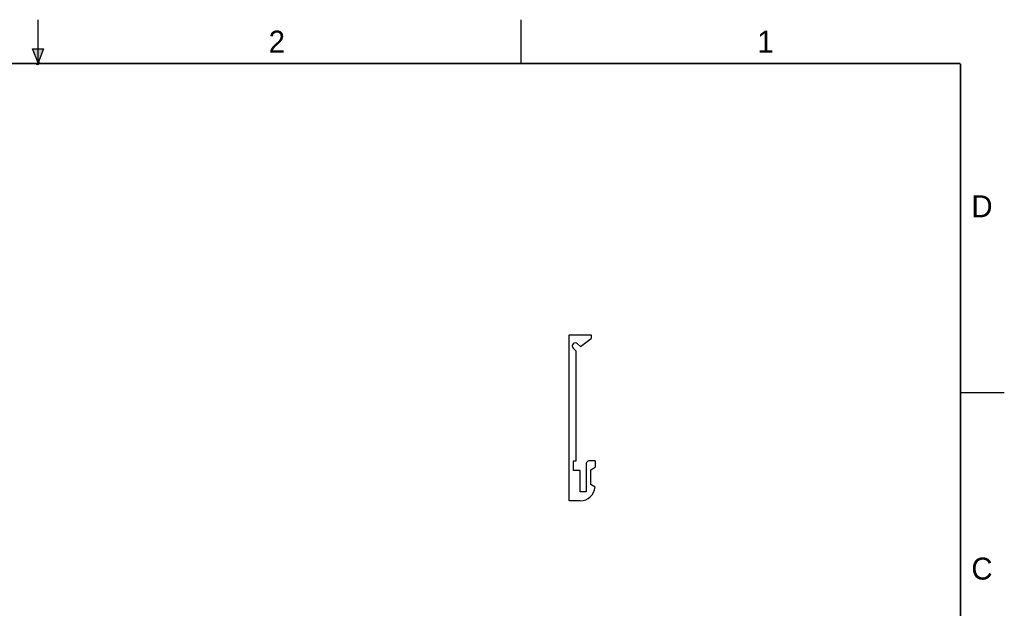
# Model space of a CAD drawing. Header units: inches. Extents: x 0 to 22, y 0 to 17.
# Tile 10 of 10: x 10.8 to 22, y 10.3 to 17. Entities that reach past the tile are written whole.
import ezdxf

# ---------------------------------------------------------------- set-up
doc = ezdxf.new("R2010")
doc.units = ezdxf.units.IN
doc.header["$LTSCALE"] = 1.21
doc.header["$MEASUREMENT"] = 0
doc.layers.get('0').update_dxf_attribs({"linetype": 'CONTINUOUS'})
doc.styles.get("Standard").update_dxf_attribs({"font": 'txt', "width": 0.8})

msp = doc.modelspace()

# ---------------------------------------------------------------- hatches: boundary and pattern name
at = {"linetype": 'CONTINUOUS'}
msp.add_hatch(color=2, dxfattribs=at).paths.add_polyline_path([(11, 16.51), (10.9375, 16.6663), (11.0625, 16.6663)])

# ---------------------------------------------------------------- linework, layer by layer
at = {"color": 2, "linetype": 'CONTINUOUS'}
for p, q in [((11, 16.485), (11, 17)), ((16.5, 16.5), (16.5, 17)), ((11, 16.51), (10.9375, 16.6663)), ((10.9375, 16.6663), (11.0625, 16.6663)), ((11.0625, 16.6663), (11, 16.51)), ((11.015, 16.515), (10.985, 16.485)), ((10.985, 16.485), (11, 16.515)), ((11, 16.485), (11.015, 16.515)), ((22, 12.75), (21.5, 12.75))]:
    msp.add_line(p, q, dxfattribs=at)
at = {"color": 7, "linetype": 'CONTINUOUS'}
for p, q in [((17.0461, 11.5207), (17.0461, 13.4107)), ((17.0461, 13.4107), (17.2961, 13.4107)), ((17.1737, 13.2776), (17.2961, 13.3707)), ((17.2961, 13.4107), (17.2961, 13.3707)), ((17.1261, 13.2262), (17.0914, 13.2609)), ((17.1409, 13.3104), (17.1737, 13.2776)), ((17.1261, 11.9757), (17.1261, 13.2262)), ((17.0941, 11.9757), (17.1261, 11.9757)), ((17.0941, 11.8657), (17.0941, 11.9757)), ((17.2411, 11.9457), (17.2411, 11.6257)), ((17.3411, 11.9757), (17.2711, 11.9757)), ((17.2931, 11.8757), (17.3411, 11.9057)), ((17.3411, 11.9757), (17.3411, 11.9057)), ((17.1711, 11.8657), (17.0941, 11.8657)), ((17.1711, 11.6257), (17.1711, 11.8657)), ((17.2931, 11.7077), (17.2931, 11.8757)), ((17.3407, 11.678), (17.2931, 11.7077)), ((17.2411, 11.6257), (17.1711, 11.6257)), ((17.1711, 11.5207), (17.0461, 11.5207))]:
    msp.add_line(p, q, dxfattribs=at)
at = {"color": 7, "linetype": 'CONTINUOUS', "const_width": 0.02}
for points in [[(21.5, 16.5), (0.5, 16.5)], [(21.5, 0.5), (21.5, 16.5)]]:
    msp.add_lwpolyline(points, dxfattribs=at)
at = {"color": 7, "linetype": 'CONTINUOUS'}
for centre, radius, start, end in [((17.1161, 13.2857), 0.035, 45, 225), ((17.2711, 11.9457), 0.03, 90, 180), ((17.1711, 11.6907), 0.17, 270, 355.71468)]:
    msp.add_arc(centre, radius, start, end, dxfattribs=at)

# ---------------------------------------------------------------- texts
at = {"color": 2, "linetype": 'CONTINUOUS'}
for s, p in [('2', (13.625, 16.625)), ('1', (19.1875, 16.625)), ('D', (21.625, 14.75)), ('C', (21.625, 10.625))]:
    msp.add_text(s, height=0.25, dxfattribs=at).set_placement(p)

doc.saveas('drawing.dxf')
